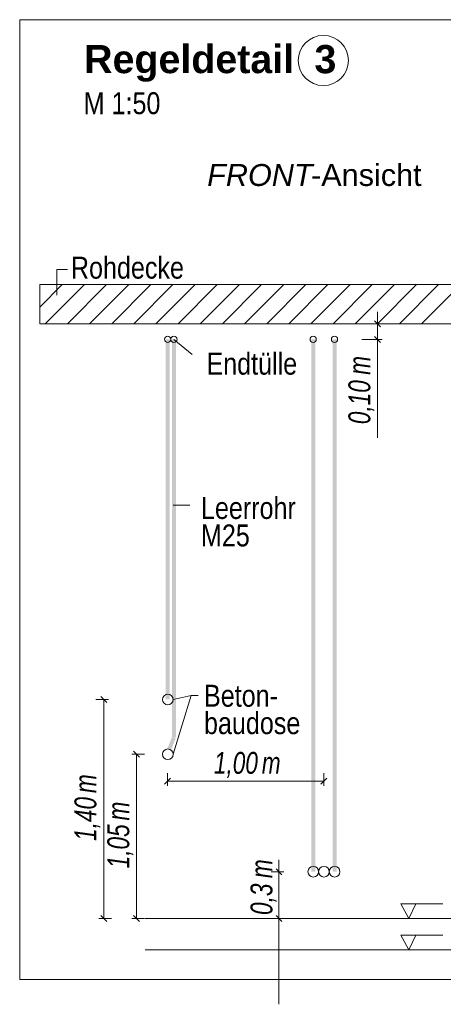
# Model space of a CAD drawing. Extents: x -620 to 300, y 62 to 1112.
# Tile 126 of 256: x 122 to 149, y 682 to 745. Entities that reach past the tile are written whole.
import ezdxf
from ezdxf.lldxf.tags import DXFTag

# ---------------------------------------------------------------- set-up
doc = ezdxf.new("R2010")
doc.units = 0
doc.layers.get('0').update_dxf_attribs({"lineweight": 13})
for name, color, linetype, lineweight, true_color in [('E_Aussparung Bemaßung-A06GA1MX8I', 5, 'Continuous', 9, 0x0000ff), ('E_Betonbaudose', 1, 'Continuous', 13, 0xff0000), ('E_Detail_Beschriftung', 7, 'Continuous', 13, 0x009900), ('E_Detail_Wandschraffur', 7, 'Continuous', 5, 0xc0c0c0), ('E_Leerrohr Beschriftung', 1, 'Continuous', 9, 0xff0000)]:
    doc.layers.add(name, color=color, linetype=linetype, lineweight=lineweight, true_color=true_color)
doc.layers.add('E_Detail_Linie_Text_Bem', color=7, linetype='Continuous', lineweight=13)
doc.styles.get("Standard").update_dxf_attribs({"font": 'ARIALN.TTF'})
tags = doc.linetypes.add('fein_strichliert', pattern=[4, 1, -2, 1]).pattern_tags.tags
tags[8:9] = [DXFTag(74, 4), DXFTag(75, 0), DXFTag(340, '0'), DXFTag(46, 0.0), DXFTag(50, 0.0), DXFTag(44, 0.0), DXFTag(45, 0.0)]
tags[6:7] = [DXFTag(74, 4), DXFTag(75, 0), DXFTag(340, '0'), DXFTag(46, 0.0), DXFTag(50, 0.0), DXFTag(44, 0.0), DXFTag(45, 0.0)]
tags[4:5] = [DXFTag(74, 4), DXFTag(75, 0), DXFTag(340, '0'), DXFTag(46, 0.0), DXFTag(50, 0.0), DXFTag(44, 0.0), DXFTag(45, 0.0)]
tags = doc.linetypes.add('fein_strichliert-A06GA1N18I', pattern=[4, 1, -2, 1]).pattern_tags.tags
tags[8:9] = [DXFTag(74, 4), DXFTag(75, 0), DXFTag(340, '0'), DXFTag(46, 0.0), DXFTag(50, 0.0), DXFTag(44, 0.0), DXFTag(45, 0.0)]
tags[6:7] = [DXFTag(74, 4), DXFTag(75, 0), DXFTag(340, '0'), DXFTag(46, 0.0), DXFTag(50, 0.0), DXFTag(44, 0.0), DXFTag(45, 0.0)]
tags[4:5] = [DXFTag(74, 4), DXFTag(75, 0), DXFTag(340, '0'), DXFTag(46, 0.0), DXFTag(50, 0.0), DXFTag(44, 0.0), DXFTag(45, 0.0)]

# ---------------------------------------------------------------- blocks, each defined once
blk = doc.blocks.new('Referenz-A06GA1N48I')
at = {"layer": 'E_Aussparung Bemaßung-A06GA1MX8I', "linetype": 'Continuous', "ltscale": 0.13}
for p, q in [((144.444, 726.095), (144.444, 718.057)), ((144.744, 725.332), (143.444, 725.332)), ((144.253, 725.523), (144.635, 725.141)), ((144.744, 724.332), (143.444, 724.332)), ((144.253, 724.523), (144.635, 724.141)), ((127.244, 701.332), (126.444, 701.332)), ((127.135, 701.141), (126.753, 701.523)), ((126.944, 701.332), (126.944, 687.332)), ((128.744, 697.832), (129.544, 697.832)), ((129.235, 697.641), (128.853, 698.023)), ((129.044, 697.832), (129.044, 687.332)), ((131.22, 696.307), (130.838, 695.925)), ((131.029, 695.816), (131.029, 696.616)), ((141.208, 696.307), (140.826, 695.925)), ((141.017, 695.816), (141.017, 696.616)), ((131.029, 696.116), (141.017, 696.116)), ((138.144, 691.095), (138.144, 681.86)), ((138.444, 690.332), (137.644, 690.332)), ((137.953, 690.523), (138.335, 690.141)), ((127.135, 687.141), (126.753, 687.523)), ((129.235, 687.141), (128.853, 687.523)), ((137.953, 687.523), (138.335, 687.141)), ((126.644, 687.332), (127.444, 687.332)), ((128.744, 687.332), (129.544, 687.332)), ((138.444, 687.332), (137.644, 687.332))]:
    blk.add_line(p, q, dxfattribs=at)
at = {"layer": 'E_Betonbaudose', "linetype": 'Continuous', "ltscale": 0.13}
for centre, radius in [((131.029, 724.341), 0.2), ((131.429, 724.341), 0.2), ((140.328, 724.341), 0.2), ((141.688, 724.341), 0.2), ((131.038, 701.332), 0.34), ((131.038, 697.832), 0.34), ((140.337, 690.332), 0.34), ((141.017, 690.332), 0.34), ((141.697, 690.332), 0.34)]:
    blk.add_circle(centre, radius, dxfattribs=at)
at = {"layer": 'E_Detail_Linie_Text_Bem', "linetype": 'fein_strichliert-A06GA1N18I', "ltscale": 0.65}
for p, q in [((184.348, 744.759), (121.578, 744.759)), ((121.578, 744.759), (121.578, 683.442)), ((121.578, 683.442), (181.322, 683.442))]:
    blk.add_line(p, q, dxfattribs=at)
at = {"layer": 'E_Detail_Linie_Text_Bem', "color": 0, "linetype": 'Continuous', "ltscale": 0.13}
for p, q in [((123.95, 727.152), (123.95, 728.8)), ((123.95, 728.8), (124.637, 728.8)), ((132.607, 723.379), (131.429, 724.332)), ((132.453, 713.746), (131.392, 713.746)), ((132.526, 701.586), (131.378, 701.332)), ((132.526, 701.586), (131.378, 697.832)), ((132.526, 701.586), (132.987, 701.586)), ((146.437, 687.332), (145.928, 688.281)), ((145.928, 688.281), (148.612, 688.281)), ((146.895, 688.285), (146.437, 687.332)), ((146.437, 685.332), (145.928, 686.281)), ((145.928, 686.281), (148.612, 686.281)), ((146.895, 686.285), (146.437, 685.332))]:
    blk.add_line(p, q, dxfattribs=at)
at = {"layer": 'E_Detail_Linie_Text_Bem', "linetype": 'Continuous', "ltscale": 0.13}
for p, q in [((174.195, 727.832), (122.868, 727.832)), ((122.868, 727.832), (122.868, 725.332)), ((122.868, 725.332), (133.26, 725.332)), ((122.868, 725.332), (171.695, 725.332)), ((133.26, 725.332), (174.195, 725.332)), ((129.594, 687.332), (167.725, 687.332)), ((129.594, 685.332), (167.725, 685.332))]:
    blk.add_line(p, q, dxfattribs=at)
for points in [[(131.163, 724.332), (131.163, 701.332), (130.913, 724.331), (130.913, 701.332)], [(131.554, 724.342), (131.554, 698.906), (131.304, 724.341), (131.304, 698.906)], [(140.462, 724.332), (140.462, 690.332), (140.212, 724.331), (140.212, 690.332)], [(141.822, 724.332), (141.822, 690.332), (141.572, 724.331), (141.572, 690.332)], [(131.545, 698.861), (131.236, 698.071), (131.312, 698.951), (131.004, 698.162)]]:
    blk.add_solid(points, dxfattribs=at)
at = {"layer": 'E_Detail_Wandschraffur', "linetype": 'ByBlock', "ltscale": 0.13}
for p, q in [((122.868, 726.399), (124.301, 727.832)), ((124.629, 725.332), (127.129, 727.832)), ((127.458, 725.332), (129.958, 727.832)), ((130.286, 725.332), (132.786, 727.832)), ((133.114, 725.332), (135.614, 727.832)), ((135.943, 725.332), (138.443, 727.832)), ((138.771, 725.332), (141.271, 727.832)), ((141.6, 725.332), (144.1, 727.832)), ((144.428, 725.332), (146.928, 727.832)), ((147.257, 725.332), (149.757, 727.832))]:
    blk.add_line(p, q, dxfattribs=at)
at = {"layer": 'E_Detail_Wandschraffur', "linetype": 'fein_strichliert', "ltscale": 0.13}
for p, q in [((122.868, 727.813), (122.887, 727.832)), ((123.215, 725.332), (125.715, 727.832)), ((126.043, 725.332), (128.543, 727.832)), ((128.872, 725.332), (131.372, 727.832)), ((131.7, 725.332), (134.2, 727.832)), ((134.529, 725.332), (137.029, 727.832)), ((137.357, 725.332), (139.857, 727.832)), ((140.186, 725.332), (142.686, 727.832)), ((143.014, 725.332), (145.514, 727.832)), ((145.842, 725.332), (148.342, 727.832))]:
    blk.add_line(p, q, dxfattribs=at)
at = {"layer": 'E_Leerrohr Beschriftung', "linetype": 'Continuous', "ltscale": 0.13}
blk.add_circle((140.977, 742.152), 1.6, dxfattribs=at)
at = {"layer": 'E_Aussparung Bemaßung-A06GA1MX8I', "linetype": 'Continuous', "ltscale": 0.13, "char_height": 1.4, "attachment_point": 1, "rotation": 90}
for s, insert in [('{\\W0.9;\\fArial Narrow|b0|i1;m}', (142.577, 722.072)), ('{\\W0.9;\\fArial Narrow|b0|i1;0,10 }', (142.577, 718.919)), ('{\\W0.9;\\fArial Narrow|b0|i1;m}', (125.077, 695.352)), ('{\\W0.9;\\fArial Narrow|b0|i1;1,40 }', (125.077, 692.295)), ('{\\W0.9;\\fArial Narrow|b0|i1;m}', (127.177, 693.602)), ('{\\W0.9;\\fArial Narrow|b0|i1;1,05 }', (127.177, 690.545)), ('{\\W0.9;\\fArial Narrow|b0|i1;m}', (136.325, 689.917)), ('{\\W0.9;\\fArial Narrow|b0|i1;0,3 }', (136.325, 687.567))]:
    blk.add_mtext(s, dxfattribs=dict(at, insert=insert))
at = {"layer": 'E_Aussparung Bemaßung-A06GA1MX8I', "linetype": 'Continuous', "ltscale": 0.13, "char_height": 1.4, "attachment_point": 1}
for s, insert in [('{\\W0.9;\\fArial Narrow|b0|i1;1,00 }', (133.986, 697.983)), ('{\\W0.9;\\fArial Narrow|b0|i1;m}', (137.044, 697.983))]:
    blk.add_mtext(s, dxfattribs=dict(at, insert=insert))
at = {"layer": 'E_Detail_Beschriftung', "color": 1, "linetype": 'Continuous', "lineweight": 35, "ltscale": 0.35, "true_color": 0xff0000, "char_height": 1.8, "attachment_point": 1}
for s, insert in [('{\\fArial|b1|i0;Regeldetail}', (125.696, 743.143)), ('{\\fArial|b1|i0;3}', (140.41, 743.143))]:
    blk.add_mtext(s, dxfattribs=dict(at, insert=insert))
at = {"layer": 'E_Detail_Beschriftung', "linetype": 'Continuous', "ltscale": 0.13, "char_height": 1.4, "attachment_point": 1}
for s, insert in [('{\\fArial Narrow;M 1:50}', (125.666, 740.123)), ('{\\fArial Narrow;Rohdecke}', (124.851, 729.617)), ('{\\fArial Narrow;Endtülle}', (133.509, 723.485)), ('{\\fArial Narrow;Leerrohr}', (133.16, 714.266)), ('{\\fArial Narrow;M25}', (133.16, 712.513)), ('{\\fArial Narrow;Beton-}', (133.353, 702.272)), ('{\\fArial Narrow;baudose}', (133.353, 700.522))]:
    blk.add_mtext(s, dxfattribs=dict(at, insert=insert))
at = {"layer": 'E_Detail_Beschriftung', "linetype": 'Continuous', "lineweight": -2, "ltscale": 0.25, "char_height": 1.4, "attachment_point": 1}
for s, insert in [('{\\fArial|b0|i1;FRONT}', (133.556, 735.537)), ('{\\fArial;-Ansicht}', (140.192, 735.537))]:
    blk.add_mtext(s, dxfattribs=dict(at, insert=insert))

msp = doc.modelspace()

# ---------------------------------------------------------------- block references
at = {"color": 8, "lineweight": 25, "ltscale": 0.25, "true_color": 0x808080}
msp.add_blockref('Referenz-A06GA1N48I', (0, 0), dxfattribs=at)

doc.saveas('drawing.dxf')
